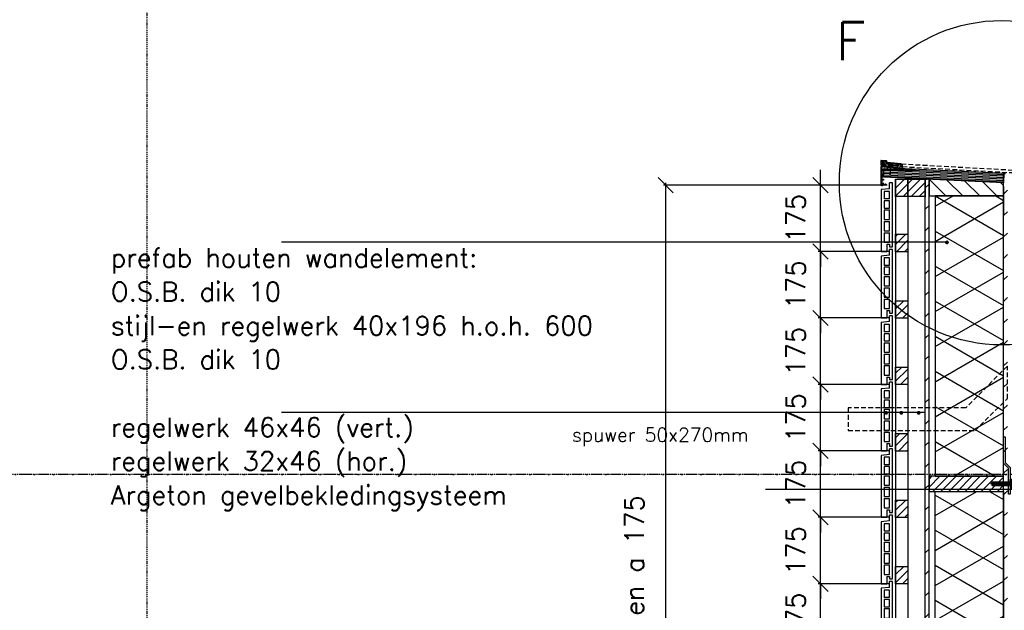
# Model space of a CAD drawing. Extents: x 149262 to 371235, y 141599 to 287858.
# Tile 41 of 60: x 152253 to 154844, y 192584 to 194139. Entities that reach past the tile are written whole.
import ezdxf

# ---------------------------------------------------------------- set-up
doc = ezdxf.new("R2010")
doc.units = 0
doc.header["$LTSCALE"] = 50
doc.header["$MEASUREMENT"] = 0
doc.header["$PDMODE"] = 3
doc.header["$PDSIZE"] = 0.1
for name, pattern in [('CENTER', [2, 1.25, -0.25, 0.25, -0.25]), ('DASHDOT', [1, 0.5, -0.25, 0, -0.25]), ('DD1', [2.66667, 1.66667, -0.5, 0, -0.5]), ('HIDDEN', [0.375, 0.25, -0.125])]:
    doc.linetypes.add(name, pattern=pattern)
doc.layers.get('0').update_dxf_attribs({"linetype": 'CONTINUOUS'})
doc.layers.get('DEFPOINTS').update_dxf_attribs({"linetype": 'CONTINUOUS'})
for name, color, linetype in [('_DETAILNUMMERS', 4, 'CONTINUOUS'), ('_DETAILNUMMERSTEKST', 4, 'CONTINUOUS'), ('A--01A1_ACEER', 1, 'CONTINUOUS'), ('A--A21--_F-23-', 9, 'CONTINUOUS'), ('A--A25--_F--3-', 9, 'CONTINUOUS'), ('A--A42--_F--3-', 9, 'CONTINUOUS'), ('A--A42--_F-23-', 9, 'CONTINUOUS'), ('A--L13D3_VLOEREN', 3, 'CONTINUOUS'), ('A--L21--', 3, 'CONTINUOUS'), ('A--L21D3_BUITENWAND', 3, 'CONTINUOUS'), ('A--L21DC1_BUITENWAND', 1, 'HIDDEN'), ('A--L25--', 7, 'CONTINUOUS'), ('A--L25--_F-23-', 7, 'CONTINUOUS'), ('A--L27DC4_DAKEN', 4, 'HIDDEN'), ('A--L31--', 2, 'CONTINUOUS'), ('A--L35--', 7, 'CONTINUOUS'), ('A--L35--_F-23-', 7, 'CONTINUOUS'), ('A--L351-_F-23-', 7, 'CONTINUOUS'), ('A--L42--', 7, 'CONTINUOUS'), ('A--L42--_F--3-', 7, 'CONTINUOUS'), ('A--L42--_F-23-', 7, 'CONTINUOUS'), ('A--L47', 7, 'CONTINUOUS'), ('A--M$1A-_F123-', 1, 'CONTINUOUS'), ('A--T$1A-_F123_20', 1, 'CONTINUOUS'), ('A--T01A-18_TEKST', 1, 'CONTINUOUS'), ('A--T01A-25_TEKST', 2, 'CONTINUOUS'), ('STRAMIEN', 8, 'DD1'), ('X--LR---_CP', 7, 'CONTINUOUS')]:
    doc.layers.add(name, color=color, linetype=linetype)
doc.styles.add('HIEMSTRA', font='romans.shx')
doc.dimstyles.get("Standard").update_dxf_attribs({"dimscale": 50, "dimtxt": 2.5, "dimasz": 2, "dimexe": 0.3, "dimexo": 0.3, "dimgap": 2, "dimtad": 1, "dimdec": 0, "dimzin": 0, "dimdsep": 46, "dimtxsty": 'HIEMSTRA', "dimblk1": 'OBLIQUE', "dimblk2": 'OBLIQUE', "dimsah": 1, "dimcen": 0.09, "dimdle": 0.3, "dimclrd": 1, "dimclre": 1, "dimclrt": 2, "dimadec": 0, "dimazin": 0, "dimtfac": 1, "dimtdec": 4, "dimtix": 1, "dimtmove": 2, "dimatfit": 3, "dimldrblk": 'OBLIQUE', "dimfxl": 0, "dimtvp": 625, "dimtolj": 1, "dimtzin": 0, "dimarcsym": 0})
pattern_1 = [(45, (0, 0), (-10.6066, 10.6066), [])]

# ---------------------------------------------------------------- blocks, each defined once
blk = doc.blocks.new('E100606D_8713350')
at = {"color": 0}
blk.add_lwpolyline([(17.9, 1.6), (20.2, 1.6), (20, 1.8, -0.57735), (20.2, 2.1), (21.5, 2.1), (22.8, 2.1, -0.57735), (23, 1.8), (22.9, 1.6), (25.2, 1.6), (25, 1.8, -0.57735), (25.2, 2.1), (26.5, 2.1), (27.8, 2.1, -0.57735), (28, 1.8), (27.9, 1.6), (30.2, 1.6), (30, 1.8, -0.57735), (30.2, 2.1), (31.5, 2.1), (32.8, 2.1, -0.57735), (33, 1.8), (32.9, 1.6), (35.2, 1.6), (35, 1.8, -0.57735), (35.2, 2.1), (36.5, 2.1), (37.8, 2.1, -0.57735), (38, 1.8), (37.9, 1.6), (40.2, 1.6), (40, 1.8, -0.57735), (40.2, 2.1), (41.5, 2.1), (42.8, 2.1, -0.57735), (43, 1.8), (42.9, 1.6), (45.2, 1.6), (45, 1.8, -0.57735), (45.2, 2.1), (46.5, 2.1), (47.8, 2.1, -0.57735), (48, 1.8), (47.9, 1.6), (50.2, 1.6), (50, 1.8, -0.57735), (50.2, 2.1), (51.5, 2.1), (52.8, 2.1, -0.57735), (53, 1.8), (52.9, 1.6), (55.2, 1.6), (55, 1.8, -0.57735), (55.2, 2.1), (56.5, 2.1), (57.8, 2.1, -0.57735), (58, 1.8), (57.9, 1.6), (60.2, 1.6), (60, 1.8, -0.57735), (60.2, 2.1), (61.5, 2.1), (62.8, 2.1, -0.57735), (63, 1.8), (62.9, 1.6), (65.2, 1.6), (65, 1.8, -0.57735), (65.2, 2.1), (66.5, 2.1), (67.8, 2.1, -0.57735), (68, 1.8), (67.9, 1.6), (70.2, 1.6), (70, 1.8, -0.57735), (70.2, 2.1), (71.5, 2.1), (72.8, 2.1, -0.57735), (73, 1.8), (72.9, 1.6), (78.3, 0.6, -0.912623), (78.3, 0.1), (-5.3, 0.1, 0.414214), (-5.8, -0.4), (-5.8, -1.4, -0.414214), (-6.3, -1.9, -0.414214), (-6.8, -1.4), (-6.8, -0.4, 0.414214), (-7.3, 0.1), (-9.5, 0.1, 0.414214), (-10, -0.4), (-10, -24.7, 0.414214), (-9.5, -25.2), (-7.3, -25.2, 0.414214), (-6.8, -24.7), (-6.8, -23.7, -0.414214), (-6.3, -23.2, -0.414214), (-5.8, -23.7), (-5.8, -25.7, -0.414214), (-6.3, -26.2), (-9.5, -26.2, 0.414214), (-10, -26.7), (-10, -38.7, 0.534511), (-9.3, -39.1), (-1, -35.7, -0.534511), (0, -36.4, -0.303347), (-0.4, -37.1), (-9.4, -40.8, -0.534511), (-11.5, -39.4), (-11.5, 12.6, -0.414214), (-10, 14.1), (0, 14.1, -0.414214), (0.5, 13.6), (0.5, 13.1, -0.414214), (0, 12.6), (-9.5, 12.6, 0.414214), (-10, 12.1), (-10, 2.6, 0.414214), (-9.5, 2.1), (-8.5, 2.1), (-7.2, 2.1, -0.57735), (-7, 1.8), (-7.1, 1.6), (-4.8, 1.6), (-5, 1.8, -0.57735), (-4.8, 2.1), (-3.5, 2.1), (-2.2, 2.1, -0.57735), (-2, 1.8), (-2.1, 1.6), (0.2, 1.6), (0, 1.8, -0.57735), (0.2, 2.1), (1.5, 2.1), (2.8, 2.1, -0.57735), (3, 1.8), (2.9, 1.6), (5.2, 1.6), (5, 1.8, -0.57735), (5.2, 2.1), (6.5, 2.1), (7.8, 2.1, -0.57735), (8, 1.8), (7.9, 1.6), (10.2, 1.6), (10, 1.8, -0.57735), (10.2, 2.1), (11.5, 2.1), (12.8, 2.1, -0.57735), (13, 1.8), (12.9, 1.6), (15.2, 1.6), (15, 1.8, -0.57735), (15.2, 2.1), (16.5, 2.1), (17.8, 2.1, -0.57735), (18, 1.8)], format="xyb", close=True, dxfattribs=at)
blk = doc.blocks.new('ARGETON175')
at = {"layer": 'A--L21D3_BUITENWAND'}
for p, q in [((0, 168), (-8, 168)), ((-8, 153), (-8, 168)), ((0, 0), (0, 168)), ((-8, 153), (-30, 150.5)), ((-30, 150.5), (-30, -12.5)), ((-22, 145.5), (-22, 126)), ((-8, 145.5), (-22, 145.5)), ((-8, 126), (-8, 145.5)), ((-8, 126), (-22, 126)), ((-8, 121), (-22, 121)), ((-22, 121), (-22, 102)), ((-8, 102), (-8, 121)), ((-22, 102), (-8, 102)), ((-22, 97), (-22, 72)), ((-22, 97), (-8, 97)), ((-8, 72), (-8, 97)), ((-22, 72), (-8, 72)), ((-22, 67), (-22, 42)), ((-22, 67), (-8, 67)), ((-8, 42), (-8, 67)), ((-22, 42), (-8, 42)), ((-22, 37), (-22, 12)), ((-22, 37), (-8, 37)), ((-8, 12), (-8, 37)), ((-22, 12), (-8, 12)), ((-15, 7), (-15, -12.5)), ((-15, 7), (-8, 7)), ((-8, 7), (-8, 0)), ((-8, 0), (0, 0)), ((-30, -12.5), (-15, -12.5))]:
    blk.add_line(p, q, dxfattribs=at)
blk = doc.blocks.new('_OBLIQUE')
at = {"color": 0, "linetype": 'ByBlock'}
blk.add_line((-0.5, -0.5), (0.5, 0.5), dxfattribs=at)
blk = doc.blocks.new('*D237')
at = {"layer": 'A--M$1A-_F123-', "color": 1, "lineweight": -2}
for p, q in [((154360.2, 192653.8), (154360.2, 192693.8)), ((154538.7, 192653.8), (154354.2, 192653.8)), ((154360.2, 192478.8), (154360.2, 192653.8)), ((154538.7, 192478.8), (154354.2, 192478.8)), ((154360.2, 192478.8), (154360.2, 192438.8))]:
    blk.add_line(p, q, dxfattribs=at)
at = {"layer": 'DEFPOINTS', "color": 0}
for p in [(154360.2, 192653.8), (154544.7, 192653.8), (154544.7, 192478.8)]:
    blk.add_point(p, dxfattribs=at)
at = {"layer": 'A--M$1A-_F123-', "color": 1, "lineweight": -2, "xscale": 40, "yscale": 40, "zscale": 40}
for p, rotation in [((154360.2, 192653.8), 270), ((154360.2, 192478.8), 90)]:
    blk.add_blockref('_OBLIQUE', p, dxfattribs=dict(at, rotation=rotation))
at = {"layer": 'A--M$1A-_F123-', "color": 2, "insert": (154295.2, 192566.3), "char_height": 50, "attachment_point": 5, "rotation": 90, "style": 'HIEMSTRA'}
blk.add_mtext('\\A1;175', dxfattribs=at)
blk = doc.blocks.new('*D238')
at = {"layer": 'A--M$1A-_F123-', "color": 1, "lineweight": -2}
for p, q in [((154360.2, 192828.8), (154360.2, 192868.8)), ((154538.7, 192828.8), (154354.2, 192828.8)), ((154360.2, 192653.8), (154360.2, 192828.8)), ((154538.7, 192653.8), (154354.2, 192653.8)), ((154360.2, 192653.8), (154360.2, 192613.8))]:
    blk.add_line(p, q, dxfattribs=at)
at = {"layer": 'DEFPOINTS', "color": 0}
for p in [(154360.2, 192828.8), (154544.7, 192828.8), (154544.7, 192653.8)]:
    blk.add_point(p, dxfattribs=at)
at = {"layer": 'A--M$1A-_F123-', "color": 1, "lineweight": -2, "xscale": 40, "yscale": 40, "zscale": 40}
for p, rotation in [((154360.2, 192828.8), 270), ((154360.2, 192653.8), 90)]:
    blk.add_blockref('_OBLIQUE', p, dxfattribs=dict(at, rotation=rotation))
at = {"layer": 'A--M$1A-_F123-', "color": 2, "insert": (154295.2, 192741.3), "char_height": 50, "attachment_point": 5, "rotation": 90, "style": 'HIEMSTRA'}
blk.add_mtext('\\A1;175', dxfattribs=at)
blk = doc.blocks.new('*D239')
at = {"layer": 'A--M$1A-_F123-', "color": 1, "lineweight": -2}
for p, q in [((154360.2, 193003.8), (154360.2, 193043.8)), ((154538.7, 193003.8), (154354.2, 193003.8)), ((154360.2, 192828.8), (154360.2, 193003.8)), ((154538.7, 192828.8), (154354.2, 192828.8)), ((154360.2, 192828.8), (154360.2, 192788.8))]:
    blk.add_line(p, q, dxfattribs=at)
at = {"layer": 'DEFPOINTS', "color": 0}
for p in [(154360.2, 193003.8), (154544.7, 193003.8), (154544.7, 192828.8)]:
    blk.add_point(p, dxfattribs=at)
at = {"layer": 'A--M$1A-_F123-', "color": 1, "lineweight": -2, "xscale": 40, "yscale": 40, "zscale": 40}
for p, rotation in [((154360.2, 193003.8), 270), ((154360.2, 192828.8), 90)]:
    blk.add_blockref('_OBLIQUE', p, dxfattribs=dict(at, rotation=rotation))
at = {"layer": 'A--M$1A-_F123-', "color": 2, "insert": (154295.2, 192916.3), "char_height": 50, "attachment_point": 5, "rotation": 90, "style": 'HIEMSTRA'}
blk.add_mtext('\\A1;175', dxfattribs=at)
blk = doc.blocks.new('*D240')
at = {"layer": 'A--M$1A-_F123-', "color": 1, "lineweight": -2}
for p, q in [((154360.2, 193178.8), (154360.2, 193218.8)), ((154538.7, 193178.8), (154354.2, 193178.8)), ((154360.2, 193003.8), (154360.2, 193178.8)), ((154538.7, 193003.8), (154354.2, 193003.8)), ((154360.2, 193003.8), (154360.2, 192963.8))]:
    blk.add_line(p, q, dxfattribs=at)
at = {"layer": 'DEFPOINTS', "color": 0}
for p in [(154360.2, 193178.8), (154544.7, 193178.8), (154544.7, 193003.8)]:
    blk.add_point(p, dxfattribs=at)
at = {"layer": 'A--M$1A-_F123-', "color": 1, "lineweight": -2, "xscale": 40, "yscale": 40, "zscale": 40}
for p, rotation in [((154360.2, 193178.8), 270), ((154360.2, 193003.8), 90)]:
    blk.add_blockref('_OBLIQUE', p, dxfattribs=dict(at, rotation=rotation))
at = {"layer": 'A--M$1A-_F123-', "color": 2, "insert": (154295.2, 193091.3), "char_height": 50, "attachment_point": 5, "rotation": 90, "style": 'HIEMSTRA'}
blk.add_mtext('\\A1;175', dxfattribs=at)
blk = doc.blocks.new('*U588')
at = {"layer": 'A--A42--_F-23-', "linetype": 'Continuous'}
h = blk.add_hatch(dxfattribs=at)
h.set_pattern_fill('ALFALINE', color=256, scale=40, style=0)
h.set_pattern_definition([(45, (-154846.69, -188642.18), (-28.284271, 28.284271), [])])
h.paths.add_polyline_path([(0, 0), (-5, 0), (-5, 5092.1), (0, 5092.1), (5, 5092.1), (5, 0)])
at = {"layer": 'A--L42--_F-23-', "color": 2, "linetype": 'Continuous'}
blk.add_lwpolyline([(0, 0), (-5, 0), (-5, 5092.1), (0, 5092.1)], dxfattribs=at)
blk = doc.blocks.new('*U587')
at = {"layer": 'A--A42--_F-23-', "linetype": 'Continuous'}
h = blk.add_hatch(dxfattribs=at)
h.set_pattern_fill('ALFALINE', color=256, scale=40, style=0)
h.set_pattern_definition([(45, (-154640.71, -189401.744), (-28.284271, 28.284271), [])])
h.paths.add_polyline_path([(0, 0), (-5, 0), (-5, 4317.5), (0, 4317.5), (5, 4317.5), (5, 0)])
at = {"layer": 'A--L42--_F-23-', "color": 2, "linetype": 'Continuous'}
for points in [[(0, 0), (-5, 0), (-5, 4317.5), (0, 4317.5)], [(0, 0), (5, 0), (5, 4317.5), (0, 4317.5)]]:
    blk.add_lwpolyline(points, dxfattribs=at)
blk = doc.blocks.new('Q031612A')
at = {"layer": 'A--L35--_F-23-', "color": 1, "linetype": 'Continuous'}
for points in [[(0, 0), (0, 11), (-4.5, 11), (-5, 10.5), (-5, -10.5), (-4.5, -11), (0, -11), (0, -4.7), (-4.5, -4.7), (0, -4.7), (0, -11), (-4.5, -11), (-5, -10.5), (-5, -4.2), (-4.5, -4.7), (-5, -5.2)], [(-5, 4.4), (-4.5, 4.9), (-5, 5.4)], [(-4.5, 4.9), (0, 4.9), (0, -4.7)], [(1.7, 4.5), (0.6, -4.4)], [(0.6, 4.5), (0.6, -4.4)], [(3.2, 4.5), (2.1, -4.4)], [(4.7, 4.5), (3.6, -4.4)], [(6.2, 4.5), (5.1, -4.4)], [(7.7, 4.5), (6.6, -4.4)], [(9.2, 4.5), (8.1, -4.4)], [(10.7, 4.5), (9.6, -4.4)], [(12.3, 4.5), (11.2, -4.4)], [(13.8, 4.5), (12.7, -4.4)], [(15.3, 4.5), (14.2, -4.4)], [(16.8, 4.5), (15.7, -4.4)], [(18.3, 4.5), (17.2, -4.4)], [(19.8, 4.5), (18.7, -4.4)], [(21.3, 4.5), (20.2, -4.4)], [(22.8, 4.5), (21.7, -4.4)], [(24.3, 4.5), (23.2, -4.4)], [(25.9, 4.5), (24.8, -4.4)], [(27.4, 4.5), (26.3, -4.4)], [(28.9, 4.5), (27.8, -4.4)], [(30.4, 4.5), (29.3, -4.4)], [(31.9, 4.5), (30.8, -4.4)], [(33.4, 4.5), (32.3, -4.4)], [(34.9, 4.5), (33.8, -4.4)], [(36.4, 4.5), (35.3, -4.4)], [(37.9, 4.5), (36.8, -4.4)], [(39.5, 4.5), (38.4, -4.4)], [(41, 4.5), (39.9, -4.4)], [(42.5, 4.5), (41.4, -4.4)], [(44, 4.5), (42.9, -4.4)], [(45.5, 4.5), (44.4, -4.4)], [(47, 4.5), (45.9, -4.4)], [(47.6, -2.8), (47.5, -4.1)]]:
    blk.add_lwpolyline(points, dxfattribs=at)
blk.add_lwpolyline([(47.6, 4), (47.1, 4.5), (0, 4.5), (0, -4.4), (47.1, -4.4), (47.6, -3.9)], close=True, dxfattribs=at)
at = {"layer": 'A--L351-_F-23-', "color": 1, "linetype": 'DASHDOT'}
blk.add_lwpolyline([(-7.9, 0), (51.6, 0)], dxfattribs=at)
at = {"layer": 'X--LR---_CP', "color": 1, "linetype": 'DASHDOT'}
blk.add_point((0, 0), dxfattribs=at)
blk.add_point((0, 0), dxfattribs=at)
blk.add_point((0, 0), dxfattribs=at)
blk = doc.blocks.new('*D243')
at = {"layer": 'A--M$1A-_F123-', "color": 1, "lineweight": -2}
for p, q in [((153952.9, 191947.8), (153952.9, 193709.8)), ((154446.4, 193703.8), (153946.9, 193703.8)), ((154446.4, 191953.8), (153946.9, 191953.8))]:
    blk.add_line(p, q, dxfattribs=at)
at = {"layer": 'DEFPOINTS', "color": 0}
for p in [(153952.9, 193703.8), (154452.4, 193703.8), (154452.4, 191953.8)]:
    blk.add_point(p, dxfattribs=at)
at = {"layer": 'A--M$1A-_F123-', "color": 1, "lineweight": -2, "xscale": 40, "yscale": 40, "zscale": 40}
for p, rotation in [((153952.9, 193703.8), 90), ((153952.9, 191953.8), 270)]:
    blk.add_blockref('_OBLIQUE', p, dxfattribs=dict(at, rotation=rotation))
at = {"layer": 'A--M$1A-_F123-', "color": 2, "insert": (153870.2, 192597.5), "char_height": 50, "attachment_point": 5, "rotation": 90, "style": 'HIEMSTRA'}
blk.add_mtext('\\A1;10 stenen a 175', dxfattribs=at)
blk = doc.blocks.new('*D244')
at = {"layer": 'A--M$1A-_F123-', "color": 1, "lineweight": -2}
for p, q in [((154360.2, 193528.8), (154360.2, 193568.8)), ((154538.7, 193528.8), (154354.2, 193528.8)), ((154360.2, 193353.8), (154360.2, 193528.8)), ((154538.7, 193353.8), (154354.2, 193353.8)), ((154360.2, 193353.8), (154360.2, 193313.8))]:
    blk.add_line(p, q, dxfattribs=at)
at = {"layer": 'DEFPOINTS', "color": 0}
for p in [(154360.2, 193528.8), (154544.7, 193528.8), (154544.7, 193353.8)]:
    blk.add_point(p, dxfattribs=at)
at = {"layer": 'A--M$1A-_F123-', "color": 1, "lineweight": -2, "xscale": 40, "yscale": 40, "zscale": 40}
for p, rotation in [((154360.2, 193528.8), 270), ((154360.2, 193353.8), 90)]:
    blk.add_blockref('_OBLIQUE', p, dxfattribs=dict(at, rotation=rotation))
at = {"layer": 'A--M$1A-_F123-', "color": 2, "insert": (154295.2, 193441.3), "char_height": 50, "attachment_point": 5, "rotation": 90, "style": 'HIEMSTRA'}
blk.add_mtext('\\A1;175', dxfattribs=at)
blk = doc.blocks.new('*D245')
at = {"layer": 'A--M$1A-_F123-', "color": 1, "lineweight": -2}
for p, q in [((154360.2, 193353.8), (154360.2, 193393.8)), ((154538.7, 193353.8), (154354.2, 193353.8)), ((154360.2, 193178.8), (154360.2, 193353.8)), ((154538.7, 193178.8), (154354.2, 193178.8)), ((154360.2, 193178.8), (154360.2, 193138.8))]:
    blk.add_line(p, q, dxfattribs=at)
at = {"layer": 'DEFPOINTS', "color": 0}
for p in [(154360.2, 193353.8), (154544.7, 193353.8), (154544.7, 193178.8)]:
    blk.add_point(p, dxfattribs=at)
at = {"layer": 'A--M$1A-_F123-', "color": 1, "lineweight": -2, "xscale": 40, "yscale": 40, "zscale": 40}
for p, rotation in [((154360.2, 193353.8), 270), ((154360.2, 193178.8), 90)]:
    blk.add_blockref('_OBLIQUE', p, dxfattribs=dict(at, rotation=rotation))
at = {"layer": 'A--M$1A-_F123-', "color": 2, "insert": (154295.2, 193266.3), "char_height": 50, "attachment_point": 5, "rotation": 90, "style": 'HIEMSTRA'}
blk.add_mtext('\\A1;175', dxfattribs=at)
blk = doc.blocks.new('*D246')
at = {"layer": 'A--M$1A-_F123-', "color": 1, "lineweight": -2}
for p, q in [((154360.2, 193703.8), (154360.2, 193743.8)), ((154535.7, 193703.8), (154354.2, 193703.8)), ((154360.2, 193528.8), (154360.2, 193703.8)), ((154538.7, 193528.8), (154354.2, 193528.8)), ((154360.2, 193528.8), (154360.2, 193488.8))]:
    blk.add_line(p, q, dxfattribs=at)
at = {"layer": 'DEFPOINTS', "color": 0}
for p in [(154360.2, 193703.8), (154541.7, 193703.8), (154544.7, 193528.8)]:
    blk.add_point(p, dxfattribs=at)
at = {"layer": 'A--M$1A-_F123-', "color": 1, "lineweight": -2, "xscale": 40, "yscale": 40, "zscale": 40}
for p, rotation in [((154360.2, 193703.8), 270), ((154360.2, 193528.8), 90)]:
    blk.add_blockref('_OBLIQUE', p, dxfattribs=dict(at, rotation=rotation))
at = {"layer": 'A--M$1A-_F123-', "color": 2, "insert": (154295.2, 193616.3), "char_height": 50, "attachment_point": 5, "rotation": 90, "style": 'HIEMSTRA'}
blk.add_mtext('\\A1;175', dxfattribs=at)
blk = doc.blocks.new('NH40_196')
at = {"layer": 'A--A25--_F--3-'}
h = blk.add_hatch(dxfattribs=at)
h.set_pattern_fill('ALFALINE', color=256, scale=15, style=0, pattern_type=2)
h.set_pattern_definition([(45, (-6, 0), (-10.6066, 10.6066), [])])
h.paths.add_polyline_path([(0, 0), (0, 196), (40, 196), (40, 0)])
at = {"layer": 'A--L25--_F-23-', "color": 2, "linetype": 'Continuous'}
blk.add_lwpolyline([(0, 0), (0, 196), (40, 196), (40, 0)], close=True, dxfattribs=at)
at = {"layer": 'X--LR---_CP'}
for p in [(0, 0), (0, 0), (40, 0)]:
    blk.add_point(p, dxfattribs=at)
blk = doc.blocks.new('Q020261-')
at = {"layer": 'A--A25--_F--3-'}
h = blk.add_hatch(dxfattribs=at)
h.set_pattern_fill('ALFALINE', color=256, scale=15, style=0, pattern_type=2)
h.set_pattern_definition(pattern_1)
h.paths.add_polyline_path([(0, 0), (0, 46), (46, 46), (46, 0)])
at = {"layer": 'A--L25--_F-23-', "color": 2, "linetype": 'Continuous'}
blk.add_lwpolyline([(0, 0), (0, 46), (46, 46), (46, 0)], close=True, dxfattribs=at)
at = {"layer": 'X--LR---_CP'}
for p in [(0, 0), (0, 0), (46, 0)]:
    blk.add_point(p, dxfattribs=at)
blk = doc.blocks.new('HOUT46X32')
at = {"layer": 'A--A25--_F--3-'}
h = blk.add_hatch(dxfattribs=at)
h.set_pattern_fill('ALFALINE', color=256, scale=15, style=0, pattern_type=2)
h.set_pattern_definition(pattern_1)
h.paths.add_polyline_path([(0, 0), (0, 46), (32, 46), (32, 0)])
at = {"layer": 'A--L25--_F-23-', "color": 2, "linetype": 'Continuous'}
blk.add_lwpolyline([(0, 0), (0, 46), (32, 46), (32, 0)], close=True, dxfattribs=at)
at = {"layer": 'X--LR---_CP'}
for p in [(0, 0), (0, 0), (32, 0)]:
    blk.add_point(p, dxfattribs=at)

msp = doc.modelspace()

# ---------------------------------------------------------------- hatches: boundary and pattern name
at = {"layer": 'A--A21--_F-23-'}
h = msp.add_hatch(dxfattribs=at)
h.set_pattern_fill('ALFAISO', color=256, scale=80, angle=270, style=0, pattern_type=2)
h.set_pattern_definition([(330, (42205.29, 90107.88), (40, 69.282032), []), (30, (42205.29, 90107.88), (-40, 69.282032), [])])
h.paths.add_polyline_path([(154841.7, 193675.3), (154661.7, 193675.3), (154661.7, 192937.1), (154841.7, 192937.1)])
h = msp.add_hatch(dxfattribs=at)
h.set_pattern_fill('ALFAISO', color=256, scale=80, angle=270, style=0, pattern_type=2)
h.set_pattern_definition([(210, (224787.85, 89122.25), (-40, 69.28203), []), (150, (224787.85, 89122.25), (40, 69.28203), [])])
h.paths.add_polyline_path([(154661.7, 192063.8), (154661.7, 192897.1), (154841.7, 192897.1), (154841.7, 192063.8)])
at = {"layer": 'A--A25--_F--3-'}
h = msp.add_hatch(dxfattribs=at)
h.set_pattern_fill('ANSI31', color=256, scale=10, angle=90, style=0)
h.set_pattern_definition([(135, (172923.088, 180425.71), (-22.45064, -22.45064), [])])
h.paths.add_polyline_path([(154645.7, 193675.3), (154841.7, 193675.3), (154841.7, 193709.3), (154645.7, 193719.3)])
at = {"layer": 'A--A42--_F--3-'}
h = msp.add_hatch(dxfattribs=at)
h.set_pattern_fill('ALFALINE', color=256, scale=4, angle=132.3132, style=0, pattern_type=2)
h.set_pattern_definition([(177.3132, (154515.8575, 193731.38), (-0.187505, -3.995603), [])])
h.paths.add_polyline_path([(154526.5, 193730.9), (154527.4, 193749.9), (154842.6, 193735.1), (154841.8, 193716.1), (154841.5, 193710.1), (154526.2, 193724.9)])

# ---------------------------------------------------------------- linework, layer by layer
at = {"color": 0}
for p, q in [((154518.9, 193767.7), (154518.9, 193757.5)), ((154533.4, 193767.5), (154520, 193768.7)), ((154520.2, 193763), (154520.2, 193766.8)), ((154520.2, 193757.6), (154520.2, 193759.7)), ((154520.4, 193765.8), (154521.5, 193766.9)), ((154523.1, 193762.8), (154520.4, 193760.1)), ((154523.4, 193764.7), (154520.5, 193765.4)), ((154530.1, 193766.4), (154520.8, 193767.3)), ((154522.9, 193764.5), (154521.1, 193762.7)), ((154521.5, 193766.9), (154524.8, 193766.6)), ((154523.2, 193763.1), (154523.2, 193764.4)), ((154523.4, 193756), (154523.4, 193764.7)), ((154528.5, 193762.8), (154524.8, 193766.6)), ((154524.8, 193755.9), (154525.5, 193763.5)), ((154524.8, 193755.3), (154524.8, 193763.4)), ((154525.6, 193763.8), (154527.3, 193762.1)), ((154525.8, 193763.6), (154528.9, 193760.5)), ((154526.7, 193754.7), (154527.1, 193758.7)), ((154539, 193757.6), (154527.1, 193758.7)), ((154527.3, 193762.1), (154528.1, 193762)), ((154528.9, 193760.5), (154541.2, 193759.4)), ((154534.9, 193761.7), (154530.1, 193766.4)), ((154535.5, 193763), (154533.2, 193765.3)), ((154534.5, 193766.4), (154533.4, 193767.5)), ((154533.6, 193766.1), (154534.3, 193766.1)), ((154534.9, 193761.7), (154572, 193758.4)), ((154572.7, 193759.7), (154535.5, 193763)), ((154541.1, 193758.3), (154541.2, 193759.4)), ((154541.1, 193758.3), (154549.1, 193757.6)), ((154542.9, 193755.8), (154541.1, 193758.3)), ((154541.2, 193759.4), (154545.2, 193759.1)), ((154549.2, 193758.8), (154545.2, 193759.1)), ((154549.2, 193758.8), (154549.1, 193757.6)), ((154565.1, 193757.4), (154549.2, 193758.8)), ((154572, 193758.4), (154574.5, 193755.7)), ((154575.9, 193756.2), (154572.7, 193759.7)), ((154523.4, 193756), (154519.1, 193751.7)), ((154519.1, 193751.7), (154519.1, 193704.5)), ((154519.7, 193757.1), (154520.2, 193757.6)), ((154523, 193753.6), (154520.5, 193751.1)), ((154520.5, 193732.8), (154520.5, 193751.1)), ((154525.6, 193732.3), (154521, 193732.3)), ((154523, 193753.6), (154534.9, 193752.6)), ((154525.7, 193754.8), (154524.8, 193755.9)), ((154525.2, 193754.8), (154560.5, 193751.7)), ((154525.7, 193754.8), (154526.7, 193754.7)), ((154526.1, 193731.6), (154526.1, 193731.8)), ((154534.6, 193745.5), (154534.1, 193744.6)), ((154534.3, 193744.3), (154537.9, 193744.3)), ((154535.4, 193745.7), (154535, 193745.7)), ((154535.4, 193752.1), (154535.4, 193745.7)), ((154536.8, 193745.7), (154536.8, 193751.9)), ((154537.1, 193745.7), (154536.8, 193745.7)), ((154537.3, 193752.4), (154557.7, 193750.6)), ((154538.1, 193744.6), (154537.6, 193745.5)), ((154538.7, 193753.6), (154539, 193757.6)), ((154538.7, 193753.6), (154542.7, 193753.3)), ((154542.7, 193753.3), (154542.9, 193755.8)), ((154546.9, 193755.4), (154542.9, 193755.8)), ((154546.9, 193755.4), (154546.7, 193752.9)), ((154546.7, 193752.9), (154550.6, 193752.6)), ((154549.1, 193757.6), (154546.9, 193755.4)), ((154550.6, 193752.6), (154551, 193756.6)), ((154551, 193756.6), (154562.9, 193755.5)), ((154553.2, 193745.7), (154552.6, 193744.6)), ((154552.7, 193744.3), (154556.5, 193744.3)), ((154555.7, 193745.7), (154553.2, 193745.7)), ((154558.1, 193749.8), (154555.7, 193745.7)), ((154556.5, 193744.3), (154558.2, 193747.1)), ((154556.5, 193744.3), (154574.1, 193744.3)), ((154558.2, 193747.1), (154573.2, 193745.8)), ((154560.7, 193751.4), (154559.1, 193748.7)), ((154573.8, 193747.2), (154559.3, 193748.4)), ((154559.9, 193748.8), (154562.3, 193748.6)), ((154562.3, 193748.6), (154562.9, 193755.5)), ((154562.3, 193748.6), (154564.3, 193748.4)), ((154564.3, 193748.4), (154565.1, 193757.4)), ((154564.3, 193748.4), (154569, 193748)), ((154568.2, 193757.1), (154565.1, 193757.4)), ((154569, 193748), (154569.5, 193754)), ((154569.5, 193754), (154570.5, 193753.9)), ((154569.6, 193753.4), (154570.5, 193752.5)), ((154570.6, 193754.9), (154569.7, 193756.2)), ((154574, 193753.6), (154569.8, 193753.9)), ((154570.5, 193753.9), (154570.6, 193754.9)), ((154570.5, 193752.5), (154573.8, 193752.2)), ((154573.2, 193745.8), (154574.1, 193744.9)), ((154573.8, 193752.2), (154576, 193750)), ((154576, 193745), (154573.8, 193747.2)), ((154574.1, 193744.9), (154574.1, 193744.3)), ((154574.1, 193744.3), (154575.7, 193744.3)), ((154574.5, 193755.7), (154574.5, 193754.1)), ((154575.9, 193752), (154575.9, 193756.2)), ((154576.8, 193751.1), (154575.9, 193752)), ((154576.8, 193750.4), (154576.8, 193751.1)), ((154520.5, 193707.1), (154520.5, 193731.1)), ((154520.5, 193731.1), (154525.6, 193731.1)), ((154524.8, 193707.1), (154520.5, 193707.1)), ((154524.8, 193708.1), (154524.8, 193707.1)), ((154525.6, 193708.6), (154525.3, 193708.6)), ((154526.1, 193706.3), (154526.1, 193708.1)), ((154520.5, 193705.5), (154520.5, 193705.8)), ((154520.5, 193705.8), (154525.6, 193705.8))]:
    msp.add_line(p, q, dxfattribs=at)
at = {"color": 0, "linetype": 'CENTER'}
msp.add_line((154545.2, 193759.1), (154542.6, 193729.3), dxfattribs=at)
at = {"color": 0}
for centre, radius, start, end in [((154519.9, 193767.7), 1, 85, 180), ((154520.7, 193766.8), 0.5, 85, 180), ((154520.7, 193763), 0.5, 180, 315), ((154520.7, 193759.7), 0.5, 135, 180), ((154520.6, 193765.6), 0.2, 135, 255.7056), ((154523, 193764.4), 0.2, 0, 135), ((154522.7, 193763.1), 0.5, 315, 0), ((154525.3, 193763.4), 0.5, 45, 180), ((154525.7, 193763.4), 0.2, 45, 175), ((154528.2, 193762.5), 0.5, 265, 45), ((154533.5, 193765.6), 0.5, 85, 225), ((154534.3, 193766.3), 0.2, 265, 45), ((154519.4, 193757.5), 0.5, 180, 315), ((154521, 193732.8), 0.5, 180, 270), ((154525.3, 193755.3), 0.5, 180, 265), ((154525.6, 193731.8), 0.5, 0, 90), ((154534.3, 193744.5), 0.2, 150, 270), ((154535, 193745.2), 0.5, 90, 150), ((154534.9, 193752.1), 0.5, 0, 85), ((154537.3, 193751.9), 0.5, 85, 180), ((154537.1, 193745.2), 0.5, 30, 90), ((154537.9, 193744.5), 0.2, 270, 30), ((154552.7, 193744.5), 0.2, 150, 270), ((154557.7, 193750.1), 0.5, 330, 85), ((154559.3, 193748.6), 0.2, 150, 265), ((154560, 193749.3), 0.5, 150, 265), ((154560.5, 193751.5), 0.2, 0, 85), ((154560.5, 193751.5), 0.2, 330, 0), ((154568, 193755.1), 2, 35, 85), ((154569.8, 193753.6), 0.3, 85, 225), ((154574, 193754.1), 0.5, 265, 0), ((154575.7, 193744.7), 0.4, 270, 0), ((154576.3, 193750.4), 0.5, 225, 315), ((154575.7, 193744.7), 0.4, 0, 45), ((154576.3, 193750.4), 0.5, 315, 0), ((154525.3, 193708.1), 0.5, 90, 180), ((154525.6, 193731.6), 0.5, 270, 0), ((154525.6, 193708.1), 0.5, 0, 90), ((154525.6, 193706.3), 0.5, 270, 0), ((154519.3, 193704.5), 0.2, 180, 270), ((154519.3, 193705.5), 1.2, 270, 0)]:
    msp.add_arc(centre, radius, start, end, dxfattribs=at)
at = {"layer": '_DETAILNUMMERS'}
msp.add_circle((154837, 193710), 427.3, dxfattribs=at)
at = {"layer": 'A--01A1_ACEER'}
msp.add_line((155288.6, 192901.8), (154215.7, 192901.8), dxfattribs=at)
at = {"layer": 'A--L13D3_VLOEREN'}
msp.add_lwpolyline([(154854.7, 192889.8), (154854.7, 192958.1), (154841.7, 192971.1), (154841.7, 193041.1), (154845.7, 193041.1), (154845.7, 192972.8), (154858.7, 192959.8), (154858.7, 192889.8)], close=True, dxfattribs=at)
at = {"layer": 'A--L21--'}
for points in [[(154841.7, 193675.3), (154661.7, 193675.3), (154661.7, 192937.1), (154841.7, 192937.1)], [(154661.7, 192063.8), (154661.7, 192063.8), (154661.7, 192897.1), (154841.7, 192897.1), (154841.7, 192063.8), (154661.7, 192063.8), (154661.7, 192063.8)]]:
    msp.add_lwpolyline(points, close=True, dxfattribs=at)
at = {"layer": 'A--L21DC1_BUITENWAND'}
msp.add_lwpolyline([(154432.7, 193057.1), (154767, 193057.1), (154851.7, 193141.7), (154851.7, 193226.7), (154742.1, 193117.1), (154432.7, 193117.1)], close=True, dxfattribs=at)
at = {"layer": 'A--L25--_F-23-', "color": 2, "linetype": 'Continuous'}
for p, q in [((154645.7, 193626.6), (154645.7, 193719.3)), ((154841.7, 193700.3), (154841.7, 193626.6)), ((154655.7, 193675.3), (154841.7, 193675.3))]:
    msp.add_line(p, q, dxfattribs=at)
msp.add_lwpolyline([(154645.7, 193675.3), (154841.7, 193675.3), (154841.7, 193709.3), (154645.7, 193719.3)], close=True, dxfattribs=at)
at = {"layer": 'A--L27DC4_DAKEN'}
for p, q in [((154572.7, 193759.6), (154864, 193743.5)), ((154575.9, 193752.4), (154863.6, 193736.5))]:
    msp.add_line(p, q, dxfattribs=at)
at = {"layer": 'A--L31--'}
for p, q in [((154557.7, 193719.3), (154557.7, 189872.1)), ((154589.7, 193673.3), (154589.7, 189872.1))]:
    msp.add_line(p, q, dxfattribs=at)
at = {"layer": 'A--L42--_F--3-', "color": 3, "linetype": 'Continuous'}
msp.add_line((154841.5, 193710.1), (154526.2, 193724.9), dxfattribs=at)
msp.add_lwpolyline([(154526.2, 193724.9), (154527.4, 193749.9), (154842.6, 193735.1), (154841.5, 193710.1)], dxfattribs=at)
at = {"layer": 'A--T$1A-_F123_20', "const_width": 4.75}
for points in [[(154695.4, 193552.9, -1), (154690.2, 193552.9, -1)], [(154535.6, 193104, -1), (154530.3, 193104, -1)], [(154575.3, 193104, -1), (154570, 193104, -1)], [(154621.1, 193104, -1), (154615.8, 193104, -1)]]:
    msp.add_lwpolyline(points, format="xyb", close=True, dxfattribs=at)
at = {"layer": 'A--T01A-25_TEKST'}
for p, q in [((152942.1, 193554.3), (154692.8, 193554.3)), ((152942.1, 193105.4), (154635.7, 193105.4))]:
    msp.add_line(p, q, dxfattribs=at)
at = {"layer": 'STRAMIEN', "color": 8, "linetype": 'DASHDOT', "ltscale": 0.1}
for p, q in [((152588, 200460.9), (152588, 180632.6)), ((160797, 192941.8), (149663, 192941.8))]:
    msp.add_line(p, q, dxfattribs=at)
at = {"layer": 'STRAMIEN', "linetype": 'DASHDOT'}
msp.add_line((160797, 192941.8), (150163, 192941.8), dxfattribs=at)
at = {"layer": 'X--LR---_CP', "color": 1}
msp.add_point((154645.7, 193685.1), dxfattribs=at)
msp.add_point((154645.7, 193685.1), dxfattribs=at)

# ---------------------------------------------------------------- block references
for p in [(154549.7, 193541.3), (154549.7, 193366.3), (154549.7, 193191.3), (154549.7, 193016.3), (154549.7, 192841.3), (154549.7, 192666.3), (154549.7, 192491.3)]:
    msp.add_blockref('ARGETON175', p)
at = {"layer": 'A--L25--'}
for name, p in [('HOUT46X32', (154557.7, 193673.3)), ('Q020261-', (154589.7, 193673.3)), ('HOUT46X32', (154557.7, 193528.3)), ('HOUT46X32', (154557.7, 193353.3)), ('HOUT46X32', (154557.7, 193178.3)), ('HOUT46X32', (154557.7, 193003.3)), ('HOUT46X32', (154557.7, 192828.3)), ('HOUT46X32', (154557.7, 192653.3))]:
    msp.add_blockref(name, p, dxfattribs=at)
at = {"layer": 'A--L25--', "xscale": -1, "rotation": 270}
msp.add_blockref('NH40_196', (154645.7, 192897.1), dxfattribs=at)
at = {"layer": 'A--L35--', "rotation": 180}
msp.add_blockref('Q031612A', (154858.7, 192917.3), dxfattribs=at)
at = {"layer": 'A--L42--'}
for name, p in [('*U588', (154846.7, 188642.2)), ('*U587', (154640.7, 189401.7))]:
    msp.add_blockref(name, p, dxfattribs=at)
at = {"layer": 'A--L47'}
msp.add_blockref('E100606D_8713350', (154531.7, 193742.5), dxfattribs=at)

# ---------------------------------------------------------------- texts
at = {"layer": '_DETAILNUMMERSTEKST', "style": 'HIEMSTRA'}
msp.add_text('F', height=100, dxfattribs=at).set_placement((154400.9, 194032.8))
at = {"layer": 'A--T01A-18_TEKST', "style": 'HIEMSTRA'}
msp.add_text('spuwer 50x270mm', height=36, dxfattribs=at).set_placement((153706.2, 193028))
at = {"layer": 'A--T01A-25_TEKST', "style": 'HIEMSTRA'}
for s, p in [('prefab houten wandelement:', (152492.9, 193487.2)), ('O.S.B. dik 10', (152492.9, 193398)), ('stijl-en regelwerk 40x196 h.o.h. 600', (152492.9, 193308.7)), ('O.S.B. dik 10', (152492.9, 193219.5)), ('regelwerk 46x46 (vert.)', (152492.9, 193041.1)), ('regelwerk 32x46 (hor.)', (152492.9, 192951.9)), ('Argeton gevelbekledingsysteem', (152492.9, 192862.7))]:
    msp.add_text(s, height=50, dxfattribs=at).set_placement(p)

# ---------------------------------------------------------------- dimensions: what is measured, and where the dimension line sits
at = {"layer": 'A--M$1A-_F123-'}
for base, p1, p2, picture, middle in [((154360.2, 193703.8), (154544.7, 193528.8), (154541.7, 193703.8), '*D246', (154295.2, 193616.3)), ((154360.2, 193528.8), (154544.7, 193353.8), (154544.7, 193528.8), '*D244', (154295.2, 193441.3)), ((154360.2, 193353.8), (154544.7, 193178.8), (154544.7, 193353.8), '*D245', (154295.2, 193266.3)), ((154360.2, 193178.8), (154544.7, 193003.8), (154544.7, 193178.8), '*D240', (154295.2, 193091.3)), ((154360.2, 193003.8), (154544.7, 192828.8), (154544.7, 193003.8), '*D239', (154295.2, 192916.3)), ((154360.2, 192828.8), (154544.7, 192653.8), (154544.7, 192828.8), '*D238', (154295.2, 192741.3)), ((154360.2, 192653.8), (154544.7, 192478.8), (154544.7, 192653.8), '*D237', (154295.2, 192566.3))]:
    dim = msp.add_linear_dim(base=base, p1=p1, p2=p2, angle=270, dimstyle='Standard', override={"dimscale": 20}, dxfattribs=at)
    dim.commit()
    dim.dimension.update_dxf_attribs({"geometry": picture, "text_midpoint": middle})
dim = msp.add_linear_dim(base=(153952.9, 193703.8), p1=(154452.4, 191953.8), p2=(154452.4, 193703.8), angle=270, text='10 stenen a 175', dimstyle='Standard', override={"dimscale": 20}, dxfattribs=at)
dim.commit()
dim.dimension.update_dxf_attribs({"geometry": '*D243', "text_midpoint": (153870.2, 192597.5), "dimtype": 160})

doc.saveas('drawing.dxf')
